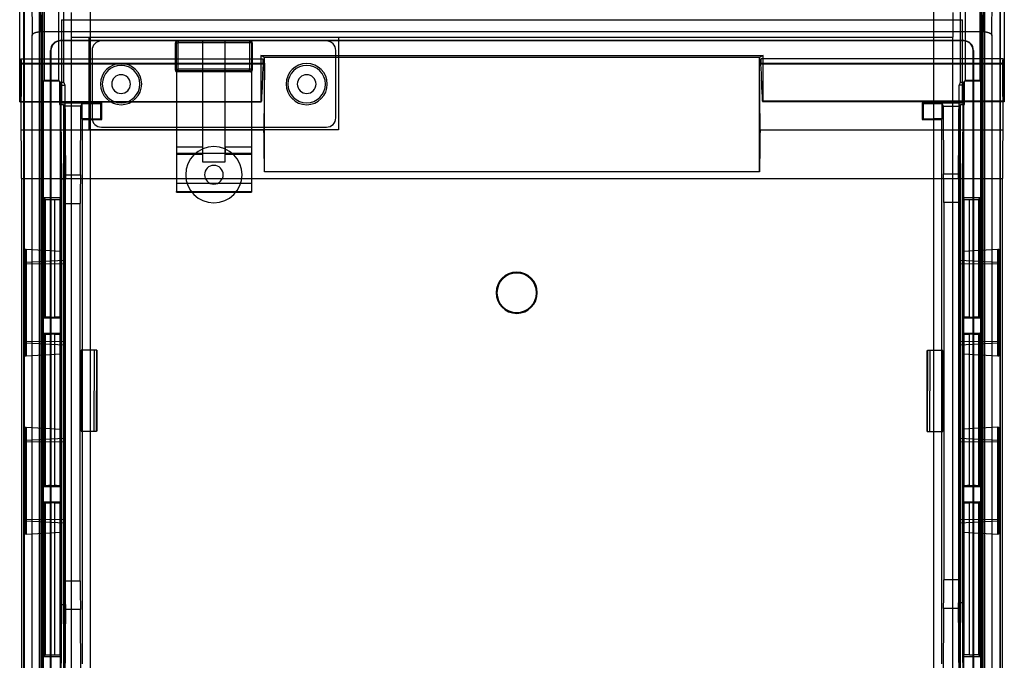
# Model space of a CAD drawing. Header units: millimetres. Extents: x 169.7 to 222.2, y -144 to -51.8.
# Tile 6 of 8: x 169.7 to 222.2, y -111.2 to -77. Entities that reach past the tile are written whole.
import ezdxf

# ---------------------------------------------------------------- set-up
doc = ezdxf.new("R2010")
doc.units = ezdxf.units.MM
doc.layers.add('MAIN-1', color=7, linetype='Continuous')
doc.layers.add('MAIN-2', color=7, linetype='Continuous')

msp = doc.modelspace()

# ---------------------------------------------------------------- linework, layer by layer
at = {"layer": 'MAIN-1'}
for p, q in [((169.652, -81.395), (169.652, -52.322)), ((222.167, -52.322), (222.167, -81.396)), ((169.872, -141.118), (169.872, -52.542)), ((169.888, -52.551), (169.888, -141.11)), ((221.931, -52.55), (221.931, -141.109)), ((221.947, -52.542), (221.947, -141.118)), ((170.293, -75.032), (170.317, -77.846)), ((170.818, -77.644), (170.793, -74.685)), ((221.026, -74.685), (221.001, -77.644)), ((221.502, -77.846), (221.526, -75.032)), ((170.414, -77.728), (170.436, -77.717)), ((170.436, -77.717), (170.459, -77.706)), ((170.459, -77.706), (170.484, -77.697)), ((170.484, -77.697), (170.51, -77.688)), ((170.51, -77.688), (170.538, -77.68)), ((170.538, -77.68), (170.567, -77.672)), ((170.567, -77.672), (170.597, -77.666)), ((170.597, -77.666), (170.627, -77.66)), ((170.627, -77.66), (170.659, -77.655)), ((170.659, -77.655), (170.69, -77.651)), ((170.69, -77.651), (170.722, -77.648)), ((170.722, -77.648), (170.754, -77.646)), ((170.754, -77.646), (170.786, -77.645)), ((170.786, -77.645), (170.818, -77.644)), ((170.817, -77.644), (170.817, -116.016)), ((170.818, -77.644), (221.001, -77.644)), ((221.001, -116.016), (221.001, -77.644)), ((221.001, -77.644), (221.023, -77.645)), ((221.023, -77.645), (221.045, -77.645)), ((221.045, -77.645), (221.067, -77.646)), ((221.067, -77.646), (221.088, -77.648)), ((221.088, -77.648), (221.11, -77.649)), ((221.11, -77.649), (221.131, -77.652)), ((221.131, -77.652), (221.152, -77.654)), ((221.152, -77.654), (221.173, -77.657)), ((221.173, -77.657), (221.193, -77.66)), ((221.193, -77.66), (221.213, -77.664)), ((221.213, -77.664), (221.232, -77.668)), ((221.232, -77.668), (221.252, -77.672)), ((221.252, -77.672), (221.27, -77.677)), ((221.27, -77.677), (221.288, -77.682)), ((221.288, -77.682), (221.306, -77.687)), ((221.306, -77.687), (221.323, -77.693)), ((221.323, -77.693), (221.34, -77.698)), ((221.34, -77.698), (221.355, -77.705)), ((221.355, -77.705), (221.371, -77.711)), ((221.371, -77.711), (221.385, -77.718)), ((221.385, -77.718), (221.399, -77.725)), ((170.317, -77.846), (170.318, -77.832)), ((170.317, -115.814), (170.317, -77.846)), ((170.318, -77.832), (170.322, -77.818)), ((170.322, -77.818), (170.328, -77.804)), ((170.328, -77.804), (170.337, -77.791)), ((170.337, -77.791), (170.348, -77.777)), ((170.348, -77.777), (170.361, -77.764)), ((170.361, -77.764), (170.377, -77.752)), ((170.377, -77.752), (170.395, -77.74)), ((170.395, -77.74), (170.414, -77.728)), ((220.002, -78.122), (171.818, -78.122)), ((171.818, -78.122), (171.818, -78.144)), ((178.059, -78.144), (171.818, -78.144)), ((177.959, -79.694), (177.959, -78.244)), ((178.009, -78.244), (178.109, -78.244)), ((178.009, -79.644), (178.009, -78.244)), ((178.059, -78.144), (181.959, -78.144)), ((178.109, -78.144), (178.109, -78.244)), ((178.109, -79.644), (178.109, -78.244)), ((181.909, -78.244), (178.109, -78.244)), ((181.909, -78.144), (181.909, -78.244)), ((181.909, -78.244), (181.909, -79.644)), ((182.009, -78.244), (181.909, -78.244)), ((220.002, -78.144), (181.959, -78.144)), ((182.009, -78.244), (182.009, -79.644)), ((182.059, -78.244), (182.059, -79.694)), ((220.002, -78.144), (220.002, -78.122)), ((221.399, -77.725), (221.412, -77.732)), ((221.412, -77.732), (221.425, -77.74)), ((221.425, -77.74), (221.436, -77.748)), ((221.436, -77.748), (221.447, -77.756)), ((221.447, -77.756), (221.457, -77.764)), ((221.457, -77.764), (221.466, -77.772)), ((221.466, -77.772), (221.474, -77.781)), ((221.474, -77.781), (221.481, -77.79)), ((221.481, -77.79), (221.487, -77.799)), ((221.487, -77.799), (221.492, -77.808)), ((221.492, -77.808), (221.497, -77.818)), ((221.497, -77.818), (221.5, -77.827)), ((221.5, -77.827), (221.501, -77.837)), ((221.501, -77.837), (221.502, -77.846)), ((221.502, -77.846), (221.502, -115.814)), ((171.296, -115.016), (171.296, -78.644)), ((171.318, -78.644), (171.296, -78.644)), ((171.318, -78.644), (171.318, -115.016)), ((220.502, -115.016), (220.502, -78.644)), ((220.524, -78.644), (220.502, -78.644)), ((220.524, -78.644), (220.524, -115.016)), ((169.712, -79.138), (169.712, -79.098)), ((169.712, -79.098), (169.718, -79.132)), ((169.712, -79.178), (169.712, -79.138)), ((169.712, -79.218), (169.712, -79.178)), ((169.712, -79.259), (169.712, -79.218)), ((169.712, -79.299), (169.712, -79.259)), ((169.718, -79.132), (169.723, -79.166)), ((169.723, -79.166), (169.729, -79.199)), ((169.729, -79.199), (169.734, -79.233)), ((169.734, -79.233), (169.739, -79.266)), ((169.739, -79.266), (169.745, -79.3)), ((222.074, -79.3), (222.08, -79.266)), ((222.08, -79.266), (222.085, -79.233)), ((222.085, -79.233), (222.09, -79.199)), ((222.09, -79.199), (222.096, -79.166)), ((222.096, -79.166), (222.101, -79.132)), ((222.101, -79.132), (222.107, -79.098)), ((222.107, -79.098), (222.107, -79.138)), ((222.107, -79.138), (222.107, -79.178)), ((222.107, -79.178), (222.107, -79.218)), ((222.107, -79.218), (222.107, -79.259)), ((222.107, -79.259), (222.107, -79.299)), ((169.7, -79.948), (169.706, -79.664)), ((169.706, -79.664), (169.712, -79.381)), ((169.712, -79.34), (169.712, -79.299)), ((169.712, -79.381), (169.712, -79.34)), ((169.75, -79.381), (169.712, -79.381)), ((169.735, -82.911), (169.75, -79.334)), ((169.745, -79.3), (169.75, -79.334)), ((178.009, -79.644), (178.109, -79.644)), ((181.959, -79.794), (178.059, -79.794)), ((178.109, -79.744), (178.109, -79.644)), ((181.909, -79.644), (178.109, -79.644)), ((181.909, -79.744), (178.109, -79.744)), ((181.909, -79.744), (181.909, -79.644)), ((182.009, -79.644), (181.909, -79.644)), ((222.069, -79.334), (222.074, -79.3)), ((222.069, -79.334), (222.084, -82.911)), ((222.107, -79.381), (222.069, -79.381)), ((222.107, -79.299), (222.107, -79.34)), ((222.107, -79.34), (222.107, -79.381)), ((222.107, -79.382), (222.113, -79.666)), ((222.113, -79.666), (222.119, -79.951)), ((169.688, -80.514), (169.694, -80.231)), ((169.694, -80.231), (169.7, -79.948)), ((222.119, -79.951), (222.125, -80.234)), ((222.125, -80.234), (222.131, -80.517)), ((169.676, -81.08), (169.682, -80.797)), ((169.682, -80.797), (169.688, -80.514)), ((222.131, -80.517), (222.137, -80.799)), ((222.137, -80.799), (222.143, -81.08)), ((169.659, -81.395), (169.652, -81.395)), ((169.661, -81.389), (169.659, -81.396)), ((169.659, -81.396), (169.742, -81.396)), ((169.662, -81.385), (169.661, -81.389)), ((169.664, -81.381), (169.662, -81.385)), ((169.666, -81.378), (169.664, -81.381)), ((169.667, -81.375), (169.666, -81.378)), ((169.669, -81.371), (169.667, -81.375)), ((169.67, -81.361), (169.669, -81.371)), ((169.67, -81.363), (169.676, -81.08)), ((169.67, -81.366), (169.742, -81.366)), ((222.149, -81.36), (222.077, -81.36)), ((222.159, -81.396), (222.077, -81.396)), ((222.143, -81.08), (222.149, -81.36)), ((222.159, -81.396), (222.149, -81.36)), ((222.167, -81.396), (222.159, -81.396)), ((169.738, -83.28), (169.735, -82.911)), ((222.084, -82.911), (222.081, -83.28)), ((169.741, -83.648), (169.738, -83.28)), ((222.081, -83.28), (222.078, -83.648)), ((169.743, -84.016), (169.741, -83.648)), ((169.746, -84.384), (169.743, -84.016)), ((222.076, -84.016), (222.073, -84.385)), ((222.078, -83.648), (222.076, -84.016)), ((169.748, -84.753), (169.746, -84.384)), ((222.073, -84.385), (222.07, -84.753)), ((169.751, -85.121), (169.748, -84.753)), ((222.07, -84.753), (222.068, -85.121)), ((169.754, -85.489), (169.751, -85.121)), ((169.754, -85.489), (169.754, -114.516)), ((222.068, -85.121), (222.065, -85.489)), ((222.065, -114.516), (222.065, -85.491)), ((169.949, -89.258), (169.989, -89.26)), ((169.949, -94.961), (169.949, -89.258)), ((169.989, -89.26), (169.989, -94.959)), ((221.83, -89.262), (221.87, -89.26)), ((221.83, -94.957), (221.83, -89.262)), ((221.87, -89.26), (221.87, -94.958)), ((169.989, -89.966), (169.968, -89.967)), ((169.968, -89.967), (169.968, -94.252)), ((169.968, -89.967), (169.989, -90.009)), ((221.851, -89.967), (221.83, -89.966)), ((221.83, -90.009), (221.851, -89.967)), ((221.851, -89.967), (221.851, -94.252)), ((169.989, -94.209), (169.968, -94.252)), ((169.968, -94.252), (169.989, -94.253)), ((221.851, -94.252), (221.83, -94.209)), ((221.83, -94.253), (221.851, -94.252)), ((169.989, -94.959), (169.949, -94.961)), ((221.87, -94.959), (221.83, -94.957)), ((169.949, -104.461), (169.949, -98.758)), ((169.949, -98.758), (169.989, -98.76)), ((169.989, -98.76), (169.989, -104.46)), ((221.83, -98.762), (221.87, -98.76)), ((221.83, -104.457), (221.83, -98.761)), ((221.87, -98.76), (221.87, -104.458)), ((169.989, -99.466), (169.968, -99.467)), ((169.968, -99.467), (169.968, -103.752)), ((169.968, -99.467), (169.989, -99.509)), ((221.851, -99.467), (221.83, -99.466)), ((221.83, -99.509), (221.851, -99.467)), ((221.851, -99.467), (221.851, -103.752)), ((169.989, -103.709), (169.968, -103.752)), ((169.968, -103.752), (169.989, -103.753)), ((221.851, -103.752), (221.83, -103.709)), ((221.83, -103.753), (221.851, -103.752)), ((169.989, -104.459), (169.949, -104.461)), ((221.87, -104.459), (221.83, -104.457))]:
    msp.add_line(p, q, dxfattribs=at)
for centre, radius, start, end in [((171.818, -78.644), 0.522, 90, 180), ((171.818, -78.644), 0.5, 90, 180), ((178.059, -78.244), 0.1, 90, 180), ((178.109, -78.244), 0.1, 90, 180), ((181.909, -78.244), 0.1, 0, 89.6276), ((181.959, -78.244), 0.1, 0, 90), ((220.002, -78.644), 0.522, 0, 90), ((220.002, -78.644), 0.5, 0, 90), ((178.059, -79.694), 0.1, 180, 270), ((178.109, -79.644), 0.1, 180, 270), ((181.909, -79.644), 0.1, 270, 0), ((181.959, -79.694), 0.1, 270, 0)]:
    msp.add_arc(centre, radius, start, end, dxfattribs=at)
at = {"layer": 'MAIN-2'}
for p, q in [((170.685, -53.505), (170.685, -140.155)), ((170.743, -140.097), (170.743, -53.563)), ((170.893, -140.097), (170.893, -53.563)), ((220.926, -53.563), (220.926, -140.097)), ((221.076, -53.563), (221.076, -127.839)), ((221.134, -128.059), (221.134, -53.505)), ((170.958, -53.628), (170.958, -80.246)), ((171.737, -80.246), (171.737, -53.908)), ((220.082, -53.908), (220.082, -80.246)), ((220.861, -53.628), (220.861, -80.246)), ((172.008, -80.356), (172.008, -54.208)), ((173.409, -54.33), (173.409, -139.33)), ((218.409, -139.33), (218.409, -54.33)), ((219.811, -54.208), (219.811, -80.356)), ((172.392, -76.628), (172.403, -77.932)), ((219.427, -76.628), (219.416, -77.932)), ((171.889, -77.006), (171.889, -81.448)), ((171.889, -77.007), (219.93, -77.007)), ((219.93, -81.448), (219.93, -77.007)), ((172.403, -77.932), (172.403, -115.728)), ((172.403, -77.932), (173.359, -77.932)), ((173.359, -82.894), (173.359, -77.932)), ((173.359, -77.932), (186.659, -77.932)), ((173.359, -77.932), (173.359, -77.932)), ((178.059, -78.144), (174.009, -78.144)), ((174.009, -78.144), (174.009, -78.144)), ((177.959, -78.244), (177.959, -78.244)), ((178.009, -78.144), (178.009, -78.144)), ((178.009, -78.144), (178.009, -78.244)), ((178.009, -78.244), (178.009, -78.244)), ((178.059, -78.144), (178.059, -78.144)), ((181.909, -78.144), (178.109, -78.144)), ((178.109, -78.144), (178.109, -78.144)), ((179.409, -78.144), (179.409, -83.798)), ((180.609, -83.798), (180.609, -78.144)), ((181.909, -78.144), (181.909, -78.144)), ((186.009, -78.144), (181.959, -78.144)), ((181.959, -78.144), (181.959, -78.144)), ((182.009, -78.144), (182.009, -78.144)), ((182.009, -78.244), (182.009, -78.144)), ((182.009, -78.244), (182.009, -78.244)), ((182.059, -78.244), (182.059, -78.244)), ((186.009, -78.144), (186.009, -78.144)), ((186.659, -77.932), (186.659, -82.894)), ((186.659, -77.932), (219.416, -77.932)), ((186.659, -77.932), (186.659, -77.932)), ((219.416, -115.728), (219.416, -77.932)), ((173.509, -78.644), (173.509, -82.244)), ((173.509, -78.644), (173.509, -78.644)), ((186.509, -82.244), (186.509, -78.644)), ((186.509, -78.644), (186.509, -78.644)), ((169.712, -79.098), (182.631, -79.098)), ((182.51, -78.918), (209.309, -78.918)), ((182.51, -78.918), (182.51, -81.396)), ((182.709, -79.018), (182.51, -78.918)), ((182.631, -79.098), (182.642, -79.132)), ((182.631, -79.136), (182.631, -79.098)), ((182.631, -79.175), (182.631, -79.136)), ((182.631, -79.216), (182.631, -79.175)), ((182.631, -79.258), (182.631, -79.216)), ((182.631, -79.299), (182.631, -79.258)), ((182.642, -79.132), (182.653, -79.165)), ((182.653, -79.165), (182.664, -79.199)), ((182.664, -79.199), (182.674, -79.233)), ((182.674, -79.233), (182.685, -79.266)), ((182.685, -79.266), (182.696, -79.3)), ((182.709, -85.125), (182.709, -79.018)), ((209.109, -79.018), (182.709, -79.018)), ((209.309, -78.918), (209.109, -79.018)), ((209.109, -85.125), (209.109, -79.018)), ((209.122, -79.3), (209.133, -79.266)), ((209.133, -79.266), (209.144, -79.232)), ((209.144, -79.232), (209.155, -79.199)), ((209.155, -79.199), (209.166, -79.165)), ((209.166, -79.165), (209.176, -79.131)), ((209.176, -79.131), (209.187, -79.098)), ((222.107, -79.098), (209.187, -79.098)), ((209.187, -79.098), (209.187, -79.139)), ((209.187, -79.139), (209.187, -79.18)), ((209.187, -79.18), (209.187, -79.22)), ((209.187, -79.22), (209.187, -79.261)), ((209.187, -79.261), (209.187, -79.301)), ((209.309, -81.396), (209.309, -78.918)), ((169.75, -79.334), (182.707, -79.334)), ((182.631, -79.381), (169.75, -79.381)), ((177.959, -79.694), (177.959, -79.694)), ((178.009, -79.644), (178.009, -79.644)), ((178.009, -79.644), (178.009, -79.744)), ((178.009, -79.744), (178.009, -79.744)), ((178.009, -79.744), (178.009, -85.738)), ((178.009, -79.744), (178.109, -79.744)), ((178.059, -79.794), (178.059, -79.794)), ((178.109, -79.744), (178.109, -79.744)), ((179.409, -79.744), (179.409, -82.744)), ((179.409, -79.744), (179.409, -79.744)), ((180.609, -79.744), (180.609, -79.744)), ((180.609, -82.744), (180.609, -79.744)), ((181.909, -79.744), (181.909, -79.744)), ((181.909, -79.744), (182.009, -79.744)), ((181.959, -79.794), (181.959, -79.794)), ((182.009, -79.644), (182.009, -79.644)), ((182.009, -79.744), (182.009, -79.644)), ((182.009, -79.744), (182.009, -79.744)), ((182.009, -79.744), (182.009, -85.738)), ((182.059, -79.694), (182.059, -79.694)), ((182.631, -79.341), (182.631, -79.299)), ((182.631, -79.382), (182.631, -79.341)), ((182.707, -79.334), (182.677, -82.911)), ((182.696, -79.3), (182.707, -79.334)), ((209.111, -79.334), (209.122, -79.3)), ((209.111, -79.334), (222.069, -79.334)), ((209.141, -82.911), (209.111, -79.334)), ((209.187, -79.301), (209.187, -79.341)), ((209.187, -79.341), (209.187, -79.382)), ((222.069, -79.381), (209.187, -79.381)), ((170.921, -80.295), (170.958, -80.246)), ((170.921, -113.424), (170.921, -80.295)), ((171.774, -80.295), (170.921, -80.295)), ((171.737, -80.246), (170.958, -80.246)), ((171.739, -80.246), (171.774, -80.295)), ((171.774, -80.295), (171.774, -81.525)), ((220.045, -80.295), (220.08, -80.246)), ((220.045, -81.525), (220.045, -80.295)), ((220.898, -80.295), (220.045, -80.295)), ((220.861, -80.246), (220.082, -80.246)), ((220.861, -80.246), (220.898, -80.295)), ((220.898, -80.295), (220.898, -113.426)), ((172.008, -80.356), (171.808, -80.356)), ((171.808, -80.356), (171.808, -113.362)), ((171.854, -80.495), (171.808, -80.356)), ((171.898, -85.495), (171.854, -80.495)), ((171.854, -80.495), (172.054, -80.495)), ((172.008, -80.356), (172.054, -80.495)), ((172.054, -80.495), (172.098, -85.495)), ((219.721, -85.495), (219.765, -80.495)), ((219.811, -80.356), (219.765, -80.495)), ((219.965, -80.495), (219.765, -80.495)), ((220.011, -80.356), (219.811, -80.356)), ((219.965, -80.495), (219.921, -85.495)), ((220.011, -80.356), (219.965, -80.495)), ((220.011, -113.269), (220.011, -80.356)), ((169.742, -81.366), (182.547, -81.36)), ((169.742, -81.396), (182.525, -81.396)), ((182.525, -81.396), (182.547, -81.36)), ((222.077, -81.36), (209.271, -81.36)), ((209.271, -81.36), (209.293, -81.396)), ((222.077, -81.396), (209.293, -81.396)), ((171.774, -81.525), (171.889, -81.448)), ((171.774, -81.525), (171.985, -81.525)), ((171.889, -81.448), (174.033, -81.448)), ((171.985, -81.525), (172.021, -81.613)), ((171.985, -81.525), (171.985, -112.194)), ((172.021, -81.613), (172.919, -81.613)), ((172.021, -81.613), (172.052, -85.289)), ((172.889, -85.29), (172.919, -81.613)), ((172.919, -81.613), (172.967, -81.495)), ((173.409, -81.495), (172.967, -81.495)), ((172.967, -81.495), (172.967, -82.295)), ((173.985, -81.495), (173.409, -81.495)), ((174.033, -81.448), (173.985, -81.495)), ((173.985, -82.295), (173.985, -81.495)), ((174.033, -82.342), (174.033, -81.448)), ((217.786, -81.448), (217.786, -82.342)), ((217.786, -81.448), (219.93, -81.448)), ((217.833, -81.495), (217.786, -81.448)), ((218.409, -81.495), (217.833, -81.495)), ((217.833, -81.495), (217.833, -82.295)), ((218.852, -81.495), (218.409, -81.495)), ((218.852, -81.495), (218.9, -81.615)), ((218.852, -82.295), (218.852, -81.495)), ((218.9, -81.615), (218.93, -85.23)), ((218.9, -81.615), (219.798, -81.615)), ((219.767, -85.232), (219.798, -81.615)), ((219.798, -81.615), (219.833, -81.525)), ((219.833, -81.525), (220.045, -81.525)), ((219.833, -112.194), (219.833, -81.525)), ((219.93, -81.448), (220.045, -81.525)), ((173.409, -82.295), (172.967, -82.295)), ((172.967, -82.295), (172.985, -82.342)), ((172.985, -82.342), (174.033, -82.342)), ((172.985, -82.342), (172.985, -111.377)), ((173.409, -82.295), (173.985, -82.295)), ((173.509, -82.244), (173.509, -82.244)), ((174.033, -82.342), (173.985, -82.295)), ((186.509, -82.244), (186.509, -82.244)), ((217.786, -82.342), (217.833, -82.295)), ((217.786, -82.342), (218.833, -82.342)), ((217.833, -82.295), (218.409, -82.295)), ((218.852, -82.295), (218.409, -82.295)), ((218.833, -82.342), (218.852, -82.295)), ((218.833, -111.377), (218.833, -82.342)), ((182.677, -82.911), (169.735, -82.911)), ((186.659, -82.894), (173.359, -82.894)), ((173.359, -82.894), (173.359, -82.894)), ((174.009, -82.744), (186.009, -82.744)), ((174.009, -82.744), (174.009, -82.744)), ((179.409, -82.744), (179.409, -84.59)), ((180.609, -84.59), (180.609, -82.744)), ((186.009, -82.744), (186.009, -82.744)), ((186.659, -82.894), (186.659, -82.894)), ((222.084, -82.911), (209.141, -82.911)), ((178.009, -83.798), (179.409, -83.798)), ((179.409, -83.798), (179.409, -84.189)), ((180.609, -83.798), (180.609, -84.189)), ((180.609, -83.798), (182.009, -83.798)), ((182.009, -84.149), (178.009, -84.149)), ((178.009, -84.189), (179.409, -84.189)), ((178.009, -84.189), (179.409, -84.189)), ((180.609, -84.154), (179.409, -84.154)), ((180.609, -84.189), (182.009, -84.189)), ((180.609, -84.189), (182.009, -84.189)), ((179.409, -84.59), (180.609, -84.59)), ((169.754, -85.489), (222.065, -85.489)), ((171.898, -108.224), (171.898, -85.495)), ((171.898, -85.495), (172.098, -85.495)), ((172.052, -85.367), (172.052, -85.289)), ((172.052, -85.289), (172.889, -85.29)), ((172.053, -85.449), (172.052, -85.367)), ((172.053, -85.536), (172.053, -85.449)), ((172.054, -85.627), (172.053, -85.536)), ((172.098, -108.224), (172.098, -85.495)), ((172.887, -85.537), (172.886, -85.628)), ((172.888, -85.368), (172.887, -85.451)), ((172.887, -85.451), (172.887, -85.537)), ((172.889, -85.29), (172.888, -85.368)), ((209.109, -85.125), (182.709, -85.125)), ((218.931, -85.308), (218.93, -85.23)), ((218.93, -85.23), (219.767, -85.231)), ((218.932, -85.391), (218.931, -85.308)), ((218.932, -85.477), (218.932, -85.391)), ((218.933, -85.568), (218.932, -85.477)), ((218.933, -85.663), (218.933, -85.568)), ((219.721, -85.495), (219.721, -108.13)), ((219.921, -85.495), (219.721, -85.495)), ((219.766, -85.478), (219.765, -85.569)), ((219.765, -85.569), (219.765, -85.665)), ((219.767, -85.31), (219.766, -85.392)), ((219.766, -85.392), (219.766, -85.478)), ((219.767, -85.232), (219.767, -85.31)), ((219.921, -85.495), (219.921, -108.13)), ((172.054, -85.722), (172.054, -85.627)), ((172.055, -85.821), (172.054, -85.722)), ((172.055, -85.924), (172.055, -85.821)), ((172.056, -86.03), (172.055, -85.924)), ((172.056, -86.138), (172.056, -86.03)), ((172.885, -86.031), (172.884, -86.14)), ((172.886, -85.723), (172.885, -85.823)), ((172.885, -85.823), (172.885, -85.925)), ((172.885, -85.925), (172.885, -86.031)), ((172.886, -85.628), (172.886, -85.723)), ((178.009, -85.738), (178.009, -86.179)), ((178.009, -85.738), (182.009, -85.738)), ((182.009, -85.738), (182.009, -86.179)), ((218.934, -85.763), (218.933, -85.663)), ((218.934, -85.865), (218.934, -85.763)), ((218.934, -85.971), (218.934, -85.865)), ((218.935, -86.08), (218.934, -85.971)), ((218.935, -86.19), (218.935, -86.08)), ((219.764, -85.867), (219.763, -85.972)), ((219.763, -85.972), (219.763, -86.081)), ((219.763, -86.081), (219.763, -86.192)), ((219.765, -85.665), (219.764, -85.764)), ((219.764, -85.764), (219.764, -85.867)), ((170.955, -86.488), (171.855, -86.488)), ((170.955, -92.93), (170.955, -86.488)), ((171.006, -86.59), (170.955, -86.488)), ((171.006, -86.59), (171.006, -92.879)), ((171.306, -86.6), (171.504, -86.6)), ((171.306, -92.874), (171.306, -86.6)), ((171.504, -86.6), (171.504, -92.874)), ((171.804, -86.59), (171.855, -86.488)), ((171.804, -92.879), (171.804, -86.59)), ((171.855, -86.488), (171.855, -92.93)), ((172.056, -86.249), (172.056, -86.138)), ((172.056, -86.361), (172.056, -86.249)), ((172.056, -86.475), (172.056, -86.361)), ((172.057, -86.59), (172.056, -86.475)), ((172.057, -86.707), (172.057, -86.59)), ((172.884, -86.14), (172.884, -86.251)), ((172.884, -86.251), (172.884, -86.363)), ((172.884, -86.363), (172.884, -86.477)), ((172.884, -86.477), (172.884, -86.592)), ((172.884, -86.592), (172.884, -86.708)), ((178.009, -86.22), (178.009, -86.179)), ((178.009, -86.179), (182.009, -86.179)), ((178.009, -86.22), (182.009, -86.22)), ((182.009, -86.179), (182.009, -86.22)), ((218.935, -86.303), (218.935, -86.19)), ((218.935, -86.417), (218.935, -86.303)), ((218.935, -86.532), (218.935, -86.417)), ((218.935, -86.648), (218.935, -86.532)), ((218.935, -86.766), (218.935, -86.648)), ((219.763, -86.304), (219.762, -86.418)), ((219.762, -86.418), (219.762, -86.533)), ((219.762, -86.533), (219.762, -86.649)), ((219.762, -86.649), (219.762, -86.767)), ((219.763, -86.192), (219.763, -86.304)), ((219.965, -86.488), (220.865, -86.488)), ((219.965, -92.93), (219.965, -86.488)), ((219.965, -86.488), (220.016, -86.59)), ((220.016, -86.59), (220.016, -92.879)), ((220.316, -86.6), (220.515, -86.6)), ((220.316, -92.874), (220.316, -86.6)), ((220.515, -86.6), (220.515, -92.874)), ((220.865, -86.488), (220.814, -86.59)), ((220.814, -92.879), (220.814, -86.59)), ((220.865, -86.488), (220.865, -92.93)), ((172.057, -86.825), (172.057, -86.707)), ((172.057, -86.824), (172.884, -86.825)), ((172.057, -86.825), (172.057, -90.057)), ((172.884, -86.708), (172.884, -86.825)), ((172.884, -106.953), (172.884, -86.825)), ((219.762, -86.767), (218.935, -86.765)), ((218.935, -86.766), (218.935, -106.894)), ((219.762, -90.058), (219.762, -86.767)), ((169.989, -89.26), (171.889, -89.359)), ((219.93, -89.361), (221.83, -89.262)), ((171.85, -89.357), (171.85, -94.861)), ((171.889, -94.859), (171.889, -89.359)), ((219.93, -89.361), (219.93, -94.857)), ((219.969, -94.859), (219.969, -89.36)), ((172.03, -89.857), (169.989, -89.966)), ((169.989, -90.009), (170.004, -90.038)), ((171.986, -90.061), (170.004, -90.038)), ((170.004, -90.038), (170.004, -94.181)), ((171.985, -90.061), (171.985, -94.159)), ((172.057, -90.057), (171.986, -90.061)), ((172.03, -94.362), (172.03, -89.857)), ((172.057, -90.058), (172.03, -89.857)), ((219.789, -89.857), (219.762, -90.058)), ((219.833, -90.061), (219.762, -90.057)), ((219.789, -89.857), (219.789, -94.362)), ((221.83, -89.966), (219.789, -89.857)), ((221.815, -90.038), (219.833, -90.061)), ((219.833, -94.158), (219.833, -90.06)), ((221.815, -90.038), (221.83, -90.009)), ((221.815, -94.181), (221.815, -90.038)), ((170.955, -92.93), (171.006, -92.879)), ((171.855, -92.93), (170.955, -92.93)), ((171.306, -92.874), (171.504, -92.874)), ((171.804, -92.879), (171.855, -92.93)), ((219.965, -92.93), (220.016, -92.879)), ((220.865, -92.93), (219.965, -92.93)), ((220.316, -92.874), (220.515, -92.874)), ((220.814, -92.879), (220.865, -92.93)), ((170.955, -93.73), (171.855, -93.73)), ((170.955, -101.93), (170.955, -93.73)), ((170.955, -93.73), (171.006, -93.781)), ((171.006, -93.781), (171.006, -101.879)), ((171.306, -101.874), (171.306, -93.786)), ((171.504, -93.786), (171.306, -93.786)), ((171.504, -93.786), (171.504, -101.874)), ((171.804, -93.781), (171.855, -93.73)), ((171.804, -101.879), (171.804, -93.781)), ((171.855, -93.73), (171.855, -101.93)), ((219.965, -93.73), (220.865, -93.73)), ((219.965, -101.93), (219.965, -93.73)), ((220.016, -93.781), (219.965, -93.73)), ((220.016, -93.781), (220.016, -101.879)), ((220.515, -93.786), (220.316, -93.786)), ((220.316, -101.874), (220.316, -93.786)), ((220.515, -93.786), (220.515, -101.874)), ((220.865, -93.73), (220.814, -93.781)), ((220.814, -101.879), (220.814, -93.781)), ((220.865, -93.73), (220.865, -101.93)), ((170.004, -94.181), (169.989, -94.209)), ((169.989, -94.253), (172.03, -94.362)), ((170.004, -94.181), (171.985, -94.158)), ((171.986, -94.158), (172.057, -94.162)), ((172.03, -94.362), (172.057, -94.161)), ((172.057, -99.557), (172.057, -94.16)), ((219.762, -94.162), (219.833, -94.158)), ((219.762, -94.161), (219.789, -94.362)), ((219.762, -94.162), (219.762, -99.558)), ((219.789, -94.362), (221.83, -94.253)), ((219.833, -94.158), (221.815, -94.181)), ((221.83, -94.209), (221.815, -94.181)), ((171.889, -94.859), (169.989, -94.959)), ((172.937, -98.958), (172.937, -94.646)), ((173.64, -94.646), (172.937, -94.646)), ((172.955, -98.958), (172.955, -94.646)), ((173.628, -98.958), (173.64, -94.646)), ((173.766, -94.646), (173.64, -94.646)), ((173.754, -98.958), (173.766, -94.646)), ((173.773, -94.646), (173.761, -98.958)), ((173.766, -94.646), (173.773, -94.646)), ((218.046, -98.98), (218.058, -94.668)), ((218.065, -94.668), (218.053, -98.98)), ((218.058, -94.668), (218.065, -94.668)), ((218.191, -94.668), (218.065, -94.668)), ((218.191, -94.668), (218.179, -98.98)), ((218.882, -94.668), (218.191, -94.668)), ((218.864, -94.668), (218.864, -98.98)), ((218.882, -94.668), (218.882, -98.98)), ((221.83, -94.957), (219.93, -94.857)), ((169.989, -98.76), (171.889, -98.859)), ((171.85, -98.857), (171.85, -104.361)), ((171.889, -104.359), (171.889, -98.859)), ((172.937, -98.958), (173.628, -98.958)), ((173.628, -98.958), (173.754, -98.958)), ((173.761, -98.958), (173.754, -98.958)), ((218.053, -98.98), (218.046, -98.98)), ((218.053, -98.98), (218.179, -98.98)), ((218.179, -98.98), (218.882, -98.98)), ((221.83, -98.761), (219.93, -98.861)), ((219.93, -98.861), (219.93, -104.358)), ((219.969, -104.359), (219.969, -98.86)), ((172.03, -99.357), (169.989, -99.466)), ((169.989, -99.509), (170.004, -99.538)), ((171.986, -99.561), (170.004, -99.538)), ((170.004, -99.538), (170.004, -103.681)), ((171.985, -99.561), (171.985, -103.659)), ((172.057, -99.557), (171.986, -99.561)), ((172.03, -103.862), (172.03, -99.357)), ((172.057, -99.558), (172.03, -99.357)), ((219.789, -99.357), (219.762, -99.558)), ((219.833, -99.561), (219.762, -99.557)), ((219.789, -99.357), (219.789, -103.862)), ((221.83, -99.466), (219.789, -99.357)), ((221.815, -99.538), (219.833, -99.561)), ((219.833, -103.658), (219.833, -99.56)), ((221.815, -99.538), (221.83, -99.509)), ((221.815, -103.681), (221.815, -99.538)), ((171.006, -101.879), (170.955, -101.93)), ((171.306, -101.874), (171.504, -101.874)), ((171.855, -101.93), (171.804, -101.879)), ((219.965, -101.93), (220.016, -101.879)), ((220.316, -101.874), (220.515, -101.874)), ((220.814, -101.879), (220.865, -101.93)), ((171.855, -101.93), (170.955, -101.93)), ((220.865, -101.93), (219.965, -101.93)), ((170.955, -102.73), (171.855, -102.73)), ((170.955, -111.016), (170.955, -102.73)), ((170.955, -102.73), (171.006, -102.781)), ((171.006, -102.781), (171.006, -110.914)), ((171.306, -110.904), (171.306, -102.786)), ((171.504, -102.786), (171.306, -102.786)), ((171.504, -102.786), (171.504, -110.904)), ((171.804, -102.781), (171.855, -102.73)), ((171.804, -110.914), (171.804, -102.781)), ((171.855, -102.73), (171.855, -111.016)), ((219.965, -102.73), (220.865, -102.73)), ((219.965, -111.016), (219.965, -102.73)), ((220.016, -102.781), (219.965, -102.73)), ((220.016, -102.781), (220.016, -110.914)), ((220.515, -102.786), (220.316, -102.786)), ((220.316, -110.904), (220.316, -102.786)), ((220.515, -102.786), (220.515, -110.904)), ((220.865, -102.73), (220.814, -102.781)), ((220.814, -110.914), (220.814, -102.781)), ((220.865, -102.73), (220.865, -111.016)), ((170.004, -103.681), (169.989, -103.709)), ((169.989, -103.753), (172.03, -103.862)), ((170.004, -103.681), (171.985, -103.658)), ((171.986, -103.658), (172.057, -103.662)), ((172.03, -103.862), (172.057, -103.661)), ((172.057, -103.66), (172.057, -106.952)), ((219.762, -103.662), (219.833, -103.658)), ((219.762, -103.661), (219.789, -103.862)), ((219.762, -106.894), (219.762, -103.662)), ((219.789, -103.862), (221.83, -103.753)), ((219.833, -103.658), (221.815, -103.681)), ((221.83, -103.709), (221.815, -103.681)), ((169.989, -104.459), (171.889, -104.36)), ((219.93, -104.358), (221.83, -104.457)), ((172.057, -107.07), (172.057, -106.952)), ((172.057, -106.952), (172.884, -106.954)), ((172.057, -107.186), (172.057, -107.07)), ((172.884, -106.953), (172.884, -107.071)), ((172.884, -107.071), (172.884, -107.187)), ((219.762, -106.895), (218.935, -106.893)), ((218.935, -107.011), (218.935, -106.894)), ((218.935, -107.127), (218.935, -107.011)), ((218.935, -107.242), (218.935, -107.127)), ((219.762, -106.894), (219.762, -107.012)), ((219.762, -107.012), (219.762, -107.129)), ((219.762, -107.129), (219.762, -107.244)), ((172.056, -107.301), (172.057, -107.186)), ((172.056, -107.415), (172.056, -107.301)), ((172.056, -107.527), (172.056, -107.415)), ((172.056, -107.638), (172.056, -107.527)), ((172.056, -107.746), (172.056, -107.638)), ((172.884, -107.187), (172.884, -107.302)), ((172.884, -107.302), (172.884, -107.416)), ((172.884, -107.416), (172.884, -107.528)), ((172.884, -107.528), (172.884, -107.639)), ((172.884, -107.639), (172.885, -107.748)), ((218.934, -107.687), (218.935, -107.579)), ((218.935, -107.355), (218.935, -107.242)), ((218.935, -107.468), (218.935, -107.355)), ((218.935, -107.579), (218.935, -107.468)), ((219.762, -107.244), (219.763, -107.357)), ((219.763, -107.357), (219.763, -107.47)), ((219.763, -107.47), (219.763, -107.581)), ((219.763, -107.581), (219.763, -107.689)), ((172.053, -108.24), (172.054, -108.15)), ((172.054, -108.054), (172.055, -107.955)), ((172.054, -108.15), (172.054, -108.054)), ((172.055, -107.852), (172.056, -107.746)), ((172.055, -107.955), (172.055, -107.852)), ((172.885, -107.748), (172.885, -107.854)), ((172.885, -107.854), (172.885, -107.956)), ((172.885, -107.956), (172.886, -108.055)), ((172.886, -108.055), (172.886, -108.151)), ((172.886, -108.151), (172.887, -108.242)), ((218.932, -108.182), (218.933, -108.091)), ((218.932, -108.268), (218.932, -108.182)), ((218.933, -107.995), (218.934, -107.896)), ((218.933, -108.091), (218.933, -107.995)), ((218.934, -107.793), (218.934, -107.687)), ((218.934, -107.896), (218.934, -107.793)), ((219.765, -113.13), (219.721, -108.13)), ((219.921, -108.13), (219.721, -108.13)), ((219.763, -107.689), (219.764, -107.795)), ((219.764, -107.795), (219.764, -107.898)), ((219.764, -107.898), (219.765, -107.997)), ((219.765, -107.997), (219.765, -108.092)), ((219.765, -108.092), (219.766, -108.183)), ((219.921, -108.13), (219.965, -113.13)), ((171.854, -113.224), (171.898, -108.224)), ((171.898, -108.224), (172.098, -108.224)), ((172.052, -108.487), (172.021, -112.104)), ((172.052, -108.409), (172.053, -108.327)), ((172.052, -108.487), (172.052, -108.409)), ((172.889, -108.488), (172.052, -108.487)), ((172.053, -108.327), (172.053, -108.24)), ((172.098, -108.224), (172.054, -113.224)), ((172.887, -108.242), (172.887, -108.328)), ((172.887, -108.328), (172.888, -108.41)), ((172.888, -108.41), (172.889, -108.488)), ((172.919, -112.104), (172.889, -108.488)), ((218.93, -108.428), (218.9, -112.105)), ((218.93, -108.429), (218.931, -108.35)), ((219.767, -108.43), (218.93, -108.429)), ((218.931, -108.35), (218.932, -108.268)), ((219.766, -108.183), (219.766, -108.27)), ((219.766, -108.27), (219.767, -108.352)), ((219.767, -108.352), (219.767, -108.43)), ((219.798, -112.105), (219.767, -108.43)), ((170.955, -111.016), (171.006, -110.914)), ((171.855, -111.016), (170.955, -111.016)), ((171.006, -110.914), (171.008, -110.913)), ((171.006, -110.914), (171.006, -110.914)), ((171.008, -110.913), (171.01, -110.912)), ((171.01, -110.912), (171.013, -110.912)), ((171.013, -110.912), (171.016, -110.911)), ((171.016, -110.911), (171.021, -110.911)), ((171.021, -110.911), (171.026, -110.91)), ((171.026, -110.91), (171.031, -110.91)), ((171.031, -110.91), (171.038, -110.91)), ((171.038, -110.91), (171.045, -110.909)), ((171.045, -110.909), (171.053, -110.909)), ((171.053, -110.909), (171.061, -110.908)), ((171.061, -110.908), (171.07, -110.908)), ((171.07, -110.908), (171.08, -110.907)), ((171.08, -110.907), (171.09, -110.907)), ((171.09, -110.907), (171.101, -110.907)), ((171.101, -110.907), (171.112, -110.906)), ((171.112, -110.906), (171.124, -110.906)), ((171.124, -110.906), (171.136, -110.906)), ((171.136, -110.906), (171.149, -110.905)), ((171.149, -110.905), (171.162, -110.905)), ((171.162, -110.905), (171.175, -110.905)), ((171.175, -110.905), (171.189, -110.905)), ((171.189, -110.905), (171.202, -110.904)), ((171.202, -110.904), (171.216, -110.904)), ((171.216, -110.904), (171.231, -110.904)), ((171.231, -110.904), (171.245, -110.904)), ((171.245, -110.904), (171.26, -110.904)), ((171.26, -110.904), (171.275, -110.904)), ((171.275, -110.904), (171.29, -110.904)), ((171.29, -110.904), (171.306, -110.904)), ((171.306, -110.904), (171.504, -110.904)), ((171.504, -110.904), (171.52, -110.904)), ((171.52, -110.904), (171.535, -110.904)), ((171.535, -110.904), (171.55, -110.904)), ((171.55, -110.904), (171.565, -110.904)), ((171.565, -110.904), (171.579, -110.904)), ((171.579, -110.904), (171.593, -110.904)), ((171.593, -110.904), (171.607, -110.904)), ((171.607, -110.904), (171.621, -110.905)), ((171.621, -110.905), (171.635, -110.905)), ((171.635, -110.905), (171.648, -110.905)), ((171.648, -110.905), (171.661, -110.905)), ((171.661, -110.905), (171.674, -110.906)), ((171.674, -110.906), (171.686, -110.906)), ((171.686, -110.906), (171.698, -110.906)), ((171.698, -110.906), (171.709, -110.907)), ((171.709, -110.907), (171.72, -110.907)), ((171.72, -110.907), (171.73, -110.907)), ((171.73, -110.907), (171.74, -110.908)), ((171.74, -110.908), (171.749, -110.908)), ((171.749, -110.908), (171.757, -110.909)), ((171.757, -110.909), (171.765, -110.909)), ((171.765, -110.909), (171.772, -110.91)), ((171.772, -110.91), (171.778, -110.91)), ((171.778, -110.91), (171.784, -110.91)), ((171.784, -110.91), (171.789, -110.911)), ((171.789, -110.911), (171.794, -110.911)), ((171.794, -110.911), (171.797, -110.912)), ((171.797, -110.912), (171.8, -110.912)), ((171.8, -110.912), (171.802, -110.913)), ((171.802, -110.913), (171.804, -110.914)), ((171.804, -110.914), (171.804, -110.914)), ((171.804, -110.914), (171.855, -111.016)), ((219.965, -111.016), (220.016, -110.914)), ((220.865, -111.016), (219.965, -111.016)), ((220.017, -110.913), (220.016, -110.914)), ((220.019, -110.913), (220.017, -110.913)), ((220.021, -110.912), (220.019, -110.913)), ((220.025, -110.912), (220.021, -110.912)), ((220.03, -110.911), (220.025, -110.912)), ((220.036, -110.911), (220.03, -110.911)), ((220.042, -110.91), (220.036, -110.911)), ((220.05, -110.909), (220.042, -110.91)), ((220.058, -110.909), (220.05, -110.909)), ((220.067, -110.908), (220.058, -110.909)), ((220.077, -110.908), (220.067, -110.908)), ((220.088, -110.907), (220.077, -110.908)), ((220.1, -110.907), (220.088, -110.907)), ((220.112, -110.907), (220.1, -110.907)), ((220.125, -110.906), (220.112, -110.907)), ((220.138, -110.906), (220.125, -110.906)), ((220.152, -110.905), (220.138, -110.906)), ((220.167, -110.905), (220.152, -110.905)), ((220.182, -110.905), (220.167, -110.905)), ((220.197, -110.905), (220.182, -110.905)), ((220.213, -110.904), (220.197, -110.905)), ((220.229, -110.904), (220.213, -110.904)), ((220.246, -110.904), (220.229, -110.904)), ((220.263, -110.904), (220.246, -110.904)), ((220.28, -110.904), (220.263, -110.904)), ((220.298, -110.904), (220.28, -110.904)), ((220.316, -110.904), (220.298, -110.904)), ((220.316, -110.904), (220.515, -110.904)), ((220.533, -110.904), (220.515, -110.904)), ((220.55, -110.904), (220.533, -110.904)), ((220.568, -110.904), (220.55, -110.904)), ((220.584, -110.904), (220.568, -110.904)), ((220.601, -110.904), (220.584, -110.904)), ((220.617, -110.904), (220.601, -110.904)), ((220.633, -110.905), (220.617, -110.904)), ((220.648, -110.905), (220.633, -110.905)), ((220.663, -110.905), (220.648, -110.905)), ((220.678, -110.905), (220.663, -110.905)), ((220.692, -110.906), (220.678, -110.905)), ((220.706, -110.906), (220.692, -110.906)), ((220.719, -110.907), (220.706, -110.906)), ((220.731, -110.907), (220.719, -110.907)), ((220.742, -110.907), (220.731, -110.907)), ((220.753, -110.908), (220.742, -110.907)), ((220.763, -110.908), (220.753, -110.908)), ((220.772, -110.909), (220.763, -110.908)), ((220.781, -110.909), (220.772, -110.909)), ((220.788, -110.91), (220.781, -110.909)), ((220.795, -110.911), (220.788, -110.91)), ((220.8, -110.911), (220.795, -110.911)), ((220.805, -110.912), (220.8, -110.911)), ((220.809, -110.912), (220.805, -110.912)), ((220.812, -110.913), (220.809, -110.912)), ((220.814, -110.913), (220.812, -110.913)), ((220.814, -110.914), (220.814, -110.913)), ((220.814, -110.914), (220.865, -111.016))]:
    msp.add_line(p, q, dxfattribs=at)
for centre, radius, start, end in [((174.009, -78.644), 0.5, 90, 180), ((181.909, -78.244), 0.1, 89.6276, 90), ((186.009, -78.644), 0.5, 0, 90), ((175.059, -80.444), 1.1, 0, 180), ((175.059, -80.444), 1, 0, 180), ((184.959, -80.444), 1.1, 0, 180), ((184.959, -80.444), 1, 0, 180), ((175.059, -80.444), 0.5, 0, 180), ((184.959, -80.444), 0.5, 0, 180), ((175.059, -80.444), 1.1, 180, 0), ((175.059, -80.444), 1, 180, 0), ((175.059, -80.444), 0.5, 180, 0), ((184.959, -80.444), 1.1, 180, 0), ((184.959, -80.444), 1, 180, 0), ((184.959, -80.444), 0.5, 180, 0), ((174.009, -82.244), 0.5, 180, 270), ((186.009, -82.244), 0.5, 270, 0), ((180.009, -85.28), 1.5, 0, 180), ((180.009, -85.28), 0.5, 0, 180), ((180.009, -85.28), 1.5, 180, 0), ((180.009, -85.28), 0.5, 180, 0), ((196.159, -91.58), 1.1, 90, 270), ((196.159, -91.58), 1.053, 90, 270), ((196.159, -91.58), 1.1, 270, 90), ((196.159, -91.58), 1.053, 270, 90)]:
    msp.add_arc(centre, radius, start, end, dxfattribs=at)
for centre, major_axis, ratio, start_param, end_param in [((336.434, -2465.947), (0, -3782.644), 0.052408, -2.253541, -2.252867), ((55.384, -2465.947), (0, -3782.644), 0.052408, 2.252867, 2.253541), ((-221.839, -2191.365), (0, -8001.434), 0.052408, 1.837168, 1.837455), ((613.658, -2191.365), (0, -8001.434), 0.052408, -1.837455, -1.837168), ((171.306, -86.59), (0.3, 0), 0.034911, -3.124137, -1.570796), ((171.504, -86.59), (-0.3, 0), 0.034911, 1.570796, 3.124139), ((220.316, -86.59), (0.3, 0), 0.034911, -3.124139, -1.570796), ((220.515, -86.59), (-0.3, 0), 0.034911, 1.570796, 3.124137), ((171.306, -92.879), (-0.3, 0), 0.017465, -1.570802, -0.017454), ((171.504, -92.879), (0.3, 0), 0.017465, 0.017453, 1.570796), ((220.316, -92.879), (-0.3, 0), 0.017465, -1.570802, -0.017453), ((220.515, -92.879), (0.3, 0), 0.017465, 0.017454, 1.570796), ((171.306, -93.781), (0.3, 0), 0.017445, -3.124139, -1.570796), ((171.504, -93.781), (-0.3, 0), 0.017445, 1.570801, 3.124139), ((220.316, -93.781), (-0.3, 0), 0.017445, 0.017453, 1.570796), ((220.515, -93.781), (0.3, 0), 0.017445, -1.570791, -0.017453), ((171.306, -101.879), (0.3, 0), 0.017465, 1.570791, 3.124139), ((171.504, -101.879), (-0.3, 0), 0.017465, -3.124139, -1.570796), ((220.316, -101.879), (-0.3, 0), 0.017465, -1.570802, -0.017453), ((220.515, -101.879), (0.3, 0), 0.017465, 0.017453, 1.570796), ((171.306, -102.781), (0.3, 0), 0.017445, -3.124139, -1.570796), ((171.504, -102.781), (-0.3, 0), 0.017445, 1.570802, 3.124139), ((220.316, -102.781), (-0.3, 0), 0.017445, 0.017453, 1.570796), ((220.515, -102.781), (0.3, 0), 0.017445, -1.570791, -0.017453)]:
    msp.add_ellipse(centre, major_axis=major_axis, ratio=ratio, start_param=start_param, end_param=end_param, dxfattribs=at)

doc.saveas('drawing.dxf')
